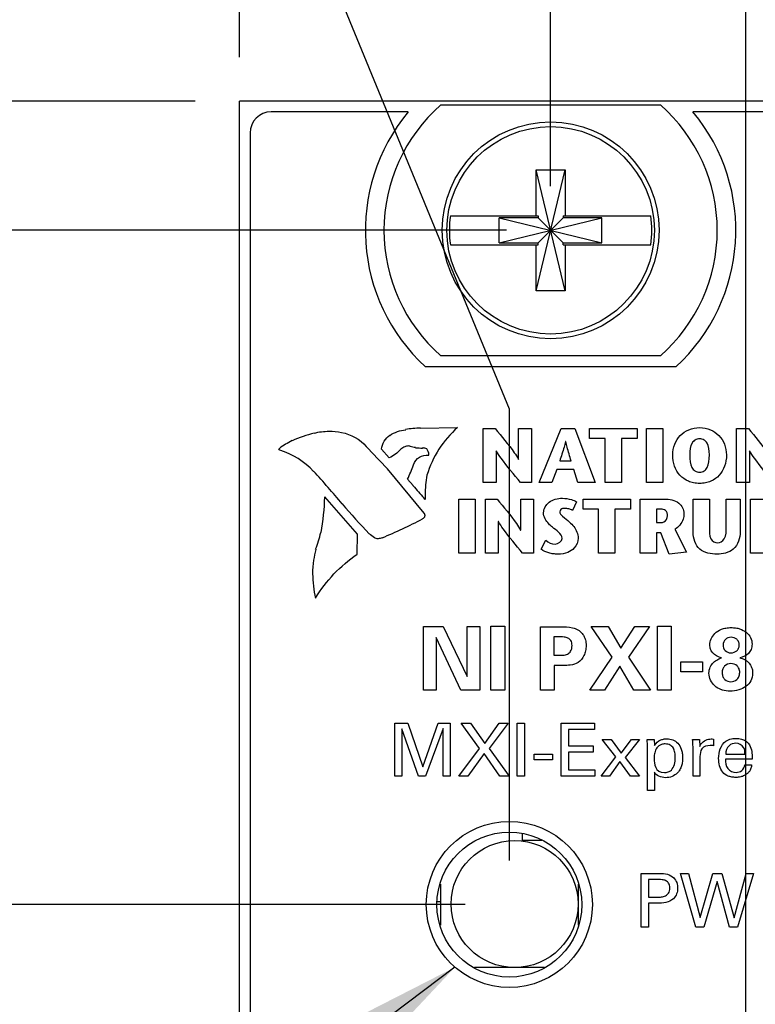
# Model space of a CAD drawing. Header units: inches. Extents: x 0 to 22, y 0 to 17.
# Tile 13 of 26: x 3.3 to 4.4, y 10.2 to 11.6. Entities that reach past the tile are written whole.
import ezdxf

# ---------------------------------------------------------------- set-up
doc = ezdxf.new("R2010")
doc.units = ezdxf.units.IN
doc.header["$LTSCALE"] = 1.21
doc.header["$MEASUREMENT"] = 0
doc.layers.get('0').update_dxf_attribs({"linetype": 'CONTINUOUS'})
for name, color, linetype in [('02___PRT_ALL_AXES', 7, 'CONTINUOUS'), ('03___PRT_ALL_CURVES', 7, 'CONTINUOUS'), ('DATUMCURVES', 7, 'CONTINUOUS'), ('DETAIL', 7, 'CONTINUOUS'), ('DIMENSIONS', 7, 'CONTINUOUS')]:
    doc.layers.add(name, color=color, linetype=linetype)
doc.styles.get("Standard").update_dxf_attribs({"font": 'txt', "width": 0.8})
doc.dimstyles.new('DIMSTYLE_1', dxfattribs={"dimtxt": 0.125, "dimasz": 0.18, "dimexe": 0.18, "dimexo": 0.0625, "dimgap": 0.09, "dimtad": 0, "dimtih": 1, "dimtoh": 1, "dimlfac": 0.666667, "dimzin": 4, "dimdsep": 46, "dimtxsty": 'STANDARD', "dimblk": '_FILLED', "dimblk1": '_FILLED', "dimblk2": '_FILLED', "dimcen": 0.09, "dimadec": 0, "dimazin": 0, "dimtp": 0.01, "dimtm": 0.01, "dimtfac": 1, "dimtofl": 0, "dimtmove": 0, "dimatfit": 3, "dimldrblk": '_FILLED', "dimfxl": 1, "dimtolj": 1, "dimtzin": 4, "dimarcsym": 0})
doc.dimstyles.get("Standard").update_dxf_attribs({"dimtxt": 0.125, "dimasz": 0.18, "dimexe": 0.18, "dimexo": 0.0625, "dimgap": 0.09, "dimtad": 0, "dimtih": 1, "dimtoh": 1, "dimdec": 3, "dimzin": 4, "dimdsep": 46, "dimtxsty": 'STANDARD', "dimblk": '_FILLED', "dimblk1": '_FILLED', "dimblk2": '_FILLED', "dimcen": 0.09, "dimadec": 0, "dimazin": 0, "dimtol": 1, "dimtp": 0.01, "dimtm": 0.01, "dimtfac": 1, "dimtdec": 3, "dimtofl": 0, "dimtmove": 0, "dimatfit": 3, "dimldrblk": '_FILLED', "dimfxl": 1, "dimtolj": 1, "dimtzin": 4, "dimarcsym": 0})

# ---------------------------------------------------------------- blocks, each defined once
blk = doc.blocks.new('*D5')
at = {"layer": 'DIMENSIONS', "color": 2, "linetype": 'CONTINUOUS'}
blk.add_line((4.8294, 11.5145), (4.8294, 12.3992), dxfattribs=at)
at = {"layer": 'DIMENSIONS', "color": 2, "linetype": 'CONTINUOUS', "insert": (4.7669, 12.4617), "char_height": 0.125, "width": 1.025, "attachment_point": 1, "rotation": 90, "line_spacing_factor": 0.9}
blk.add_mtext('.49{\\Ftxt.shx;\\W1.000000;\\H0.125000; }[12.5]', dxfattribs=at)
blk = doc.blocks.new('_FILLED')
at = {"color": 0, "linetype": 'BYBLOCK'}
blk.add_solid([(0, 0), (-1, 0.1736), (-1, -0.1736)], dxfattribs=at)
blk = doc.blocks.new('*D6')
at = {"layer": 'DIMENSIONS', "color": 2, "linetype": 'CONTINUOUS'}
blk.add_line((4.0884, 11.3315), (4.0884, 12.3992), dxfattribs=at)
at = {"layer": 'DIMENSIONS', "color": 2, "linetype": 'CONTINUOUS', "insert": (4.0259, 12.4617), "char_height": 0.125, "width": 0.725, "attachment_point": 1, "rotation": 90, "line_spacing_factor": 0.9}
blk.add_mtext('.00{\\Ftxt.shx;\\W1.000000;\\H0.125000; }[0]', dxfattribs=at)
blk = doc.blocks.new('*D7')
at = {"layer": 'DIMENSIONS', "color": 2, "linetype": 'CONTINUOUS'}
for p, q in [((3.7425, 11.7152), (3.7425, 12.3992)), ((4.0299, 11.0156), (3.7425, 11.7152)), ((4.0299, 10.376), (4.0299, 11.0156))]:
    blk.add_line(p, q, dxfattribs=at)
at = {"layer": 'DIMENSIONS', "color": 2, "linetype": 'CONTINUOUS', "insert": (3.68, 12.4617), "char_height": 0.125, "width": 0.725, "attachment_point": 1, "rotation": 90, "line_spacing_factor": 0.9}
blk.add_mtext('.04{\\Ftxt.shx;\\W1.000000;\\H0.125000; }[1]', dxfattribs=at)
blk = doc.blocks.new('*D8')
at = {"layer": 'DIMENSIONS', "color": 2, "linetype": 'CONTINUOUS'}
for p, q in [((4.3652, 9.0754), (4.3652, 12.3992)), ((4.2286, 8.9109), (4.3652, 9.0754)), ((4.2286, 7.8359), (4.2286, 8.9109))]:
    blk.add_line(p, q, dxfattribs=at)
at = {"layer": 'DIMENSIONS', "color": 2, "linetype": 'CONTINUOUS', "insert": (4.3027, 12.4617), "char_height": 0.125, "width": 0.925, "attachment_point": 1, "rotation": 90, "line_spacing_factor": 0.9}
blk.add_mtext('.09{\\Ftxt.shx;\\W1.000000;\\H0.125000; }[2.4]', dxfattribs=at)
blk = doc.blocks.new('*D9')
at = {"layer": 'DIMENSIONS', "color": 2, "linetype": 'CONTINUOUS'}
for p, q in [((3.4813, 11.914), (3.4813, 12.3992)), ((3.6474, 11.6321), (3.4813, 11.914)), ((3.6474, 11.5145), (3.6474, 11.6321))]:
    blk.add_line(p, q, dxfattribs=at)
at = {"layer": 'DIMENSIONS', "color": 2, "linetype": 'CONTINUOUS', "insert": (3.4188, 12.4617), "char_height": 0.125, "width": 0.925, "attachment_point": 1, "rotation": 90, "line_spacing_factor": 0.9}
blk.add_mtext('.29{\\Ftxt.shx;\\W1.000000;\\H0.125000; }[7.5]', dxfattribs=at)
blk = doc.blocks.new('*D10')
at = {"layer": 'DIMENSIONS', "color": 2, "linetype": 'CONTINUOUS'}
blk.add_line((3.5849, 11.452), (2.5779, 11.452), dxfattribs=at)
at = {"layer": 'DIMENSIONS', "color": 2, "linetype": 'CONTINUOUS', "insert": (2.5154, 11.5145), "char_height": 0.125, "width": 0.925, "attachment_point": 3, "line_spacing_factor": 0.9}
blk.add_mtext('.12{\\Ftxt.shx;\\W1.000000;\\H0.125000; }[3.1]', dxfattribs=at)
blk = doc.blocks.new('*D11')
at = {"layer": 'DIMENSIONS', "color": 2, "linetype": 'CONTINUOUS'}
blk.add_line((4.0259, 11.269), (2.5779, 11.269), dxfattribs=at)
at = {"layer": 'DIMENSIONS', "color": 2, "linetype": 'CONTINUOUS', "insert": (2.5154, 11.3315), "char_height": 0.125, "width": 0.725, "attachment_point": 3, "line_spacing_factor": 0.9}
blk.add_mtext('.00{\\Ftxt.shx;\\W1.000000;\\H0.125000; }[0]', dxfattribs=at)
blk = doc.blocks.new('*D12')
at = {"layer": 'DIMENSIONS', "color": 2, "linetype": 'CONTINUOUS'}
blk.add_line((3.9674, 10.3135), (2.5779, 10.3135), dxfattribs=at)
at = {"layer": 'DIMENSIONS', "color": 2, "linetype": 'CONTINUOUS', "insert": (2.5154, 10.376), "char_height": 0.125, "width": 1.025, "attachment_point": 3, "line_spacing_factor": 0.9}
blk.add_mtext('.64{\\Ftxt.shx;\\W1.000000;\\H0.125000; }[16.2]', dxfattribs=at)
blk = doc.blocks.new('*D13')
at = {"layer": 'DIMENSIONS', "color": 2, "linetype": 'CONTINUOUS'}
blk.add_line((3.8264, 7.5895), (2.5779, 7.5895), dxfattribs=at)
at = {"layer": 'DIMENSIONS', "color": 2, "linetype": 'CONTINUOUS', "insert": (2.5154, 7.652), "char_height": 0.125, "width": 1.125, "attachment_point": 3, "line_spacing_factor": 0.9}
blk.add_mtext('2.45{\\Ftxt.shx;\\W1.000000;\\H0.125000; }[62.3]', dxfattribs=at)
blk = doc.blocks.new('*D14')
at = {"layer": 'DIMENSIONS', "color": 2, "linetype": 'CONTINUOUS'}
blk.add_line((4.0259, 4.0376), (2.5779, 4.0376), dxfattribs=at)
at = {"layer": 'DIMENSIONS', "color": 2, "linetype": 'CONTINUOUS', "insert": (2.5154, 4.1001), "char_height": 0.125, "width": 1.225, "attachment_point": 3, "line_spacing_factor": 0.9}
blk.add_mtext('4.82{\\Ftxt.shx;\\W1.000000;\\H0.125000; }[122.5]', dxfattribs=at)
blk = doc.blocks.new('*D15')
at = {"layer": 'DIMENSIONS', "color": 2, "linetype": 'CONTINUOUS'}
blk.add_line((3.5849, 3.7451), (2.5779, 3.7451), dxfattribs=at)
at = {"layer": 'DIMENSIONS', "color": 2, "linetype": 'CONTINUOUS', "insert": (2.5154, 3.8076), "char_height": 0.125, "width": 1.225, "attachment_point": 3, "line_spacing_factor": 0.9}
blk.add_mtext('5.02{\\Ftxt.shx;\\W1.000000;\\H0.125000; }[127.4]', dxfattribs=at)

msp = doc.modelspace()

# ---------------------------------------------------------------- linework, layer by layer
at = {"color": 7, "linetype": 'CONTINUOUS'}
for p, q in [((3.6474, 3.7451), (3.6474, 11.452)), ((4.8294, 11.452), (3.6474, 11.452)), ((3.9328, 11.4468), (4.2441, 11.4468)), ((3.8867, 11.437), (3.6924, 11.437)), ((4.7844, 11.437), (4.2901, 11.437)), ((3.6624, 11.407), (3.6624, 5.302)), ((4.0678, 11.1834), (4.1091, 11.3546)), ((4.0678, 11.2897), (4.0678, 11.3546)), ((4.1091, 11.1834), (4.0678, 11.3546)), ((4.0678, 11.3546), (4.1091, 11.3546)), ((4.1091, 11.3546), (4.1091, 11.2897)), ((3.9465, 11.2897), (4.0709, 11.2897)), ((4.0156, 11.2514), (4.0156, 11.2866)), ((4.0156, 11.2514), (4.1612, 11.2866)), ((4.0709, 11.2866), (4.0156, 11.2866)), ((4.0156, 11.2866), (4.1612, 11.2514)), ((4.0709, 11.2897), (4.0709, 11.2866)), ((4.0709, 11.2514), (4.106, 11.2866)), ((4.106, 11.2514), (4.0709, 11.2866)), ((4.106, 11.2897), (4.106, 11.2866)), ((4.106, 11.2897), (4.2304, 11.2897)), ((4.1612, 11.2866), (4.106, 11.2866)), ((4.1612, 11.2514), (4.1612, 11.2866)), ((4.0156, 11.2514), (4.0709, 11.2514)), ((4.0709, 11.2483), (4.0709, 11.2514)), ((4.106, 11.2483), (4.106, 11.2514)), ((4.106, 11.2514), (4.1612, 11.2514)), ((3.9465, 11.2483), (4.0709, 11.2483)), ((4.0678, 11.1834), (4.0678, 11.2483)), ((4.106, 11.2483), (4.2304, 11.2483)), ((4.1091, 11.2483), (4.1091, 11.1834)), ((4.1091, 11.1834), (4.0678, 11.1834)), ((4.2441, 11.0913), (3.9328, 11.0913)), ((4.2658, 11.0755), (3.911, 11.0755)), ((4.0479, 10.4134), (4.0479, 10.404)), ((4.0759, 10.404), (4.0479, 10.404)), ((3.9324, 10.3421), (3.9324, 10.2843)), ((4.1274, 10.3421), (4.1274, 10.314))]:
    msp.add_line(p, q, dxfattribs=at)
for centre, radius in [((4.0884, 11.269), 0.1537), ((4.0884, 11.269), 0.147), ((4.0299, 10.3135), 0.1177), ((4.0299, 10.3132), 0.1027)]:
    msp.add_circle(centre, radius, dxfattribs=at)
for centre, radius, start, end in [((4.0884, 11.269), 0.2362, 131.203, 228.797), ((4.0884, 11.269), 0.2362, 311.203, 48.797), ((3.6924, 11.407), 0.03, 90, 180), ((4.0884, 11.269), 0.2625, 140.2082, 227.4886), ((4.0884, 11.269), 0.2625, 312.5114, 39.7918), ((4.0884, 11.269), 0.1435, 171.7166, 188.2834), ((4.0884, 11.269), 0.1435, 351.7166, 8.2834)]:
    msp.add_arc(centre, radius, start, end, dxfattribs=at)
at = {"layer": '02___PRT_ALL_AXES', "color": 7, "linetype": 'CONTINUOUS'}
for p, q in [((4.1274, 10.314), (4.1274, 10.2843)), ((4.0795, 10.224), (3.9804, 10.224))]:
    msp.add_line(p, q, dxfattribs=at)
msp.add_circle((4.0374, 10.314), 0.09, dxfattribs=at)
at = {"layer": '03___PRT_ALL_CURVES', "color": 40, "linetype": 'CONTINUOUS'}
msp.add_line((3.9324, 10.317), (3.9282, 10.317), dxfattribs=at)
at = {"layer": 'DATUMCURVES', "color": 40, "linetype": 'CONTINUOUS'}
for p, q in [((3.883, 10.9864), (3.8829, 10.9866)), ((3.9038, 10.9887), (3.9039, 10.9885)), ((3.9039, 10.9885), (3.9566, 10.9894)), ((3.993, 10.9117), (3.993, 10.9883)), ((3.993, 10.9883), (4.0098, 10.9883)), ((4.043, 10.9444), (4.043, 10.9883)), ((4.043, 10.9883), (4.0612, 10.9883)), ((4.0612, 10.9883), (4.0612, 10.9117)), ((4.072, 10.9117), (4.1032, 10.9883)), ((4.1032, 10.9883), (4.1225, 10.9883)), ((4.1225, 10.9883), (4.1516, 10.9117)), ((4.1436, 10.9739), (4.1436, 10.9883)), ((4.1436, 10.9883), (4.2109, 10.9883)), ((4.2109, 10.9883), (4.2109, 10.9739)), ((4.2241, 10.9117), (4.2241, 10.9883)), ((4.2241, 10.9883), (4.2472, 10.9883)), ((4.2472, 10.9883), (4.2472, 10.9117)), ((4.352, 10.9117), (4.352, 10.9883)), ((4.352, 10.9883), (4.3688, 10.9883)), ((3.7221, 10.9708), (3.7222, 10.9708)), ((3.7534, 10.9814), (3.7533, 10.9815)), ((3.7921, 10.9823), (3.7921, 10.9823)), ((3.8604, 10.9786), (3.8606, 10.9784)), ((4.1657, 10.9739), (4.1436, 10.9739)), ((4.1657, 10.9117), (4.1657, 10.9739)), ((4.1888, 10.9739), (4.1888, 10.9117)), ((4.2109, 10.9739), (4.1888, 10.9739)), ((3.7041, 10.9599), (3.704, 10.9599)), ((3.7047, 10.9574), (3.7047, 10.9574)), ((3.8269, 10.9626), (3.8269, 10.9626)), ((3.8595, 10.9465), (3.8489, 10.959)), ((3.8762, 10.9586), (3.8762, 10.9586)), ((3.8817, 10.9621), (3.8817, 10.9621)), ((3.8893, 10.9628), (3.8893, 10.9629)), ((3.8969, 10.9609), (3.8969, 10.961)), ((3.907, 10.9604), (3.9069, 10.9603)), ((3.9128, 10.9592), (3.9128, 10.9594)), ((4.0112, 10.9565), (4.0112, 10.9117)), ((4.0114, 10.9565), (4.0112, 10.9565)), ((4.1099, 10.9695), (4.1097, 10.9695)), ((4.3701, 10.9565), (4.3701, 10.9117)), ((4.3704, 10.9565), (4.3701, 10.9565)), ((3.8596, 10.9464), (3.8595, 10.9465)), ((3.9025, 10.9477), (3.9025, 10.9477)), ((3.9157, 10.9503), (3.9158, 10.9501)), ((4.0428, 10.9444), (4.043, 10.9444)), ((4.1013, 10.9421), (4.1174, 10.9421)), ((3.857, 10.9309), (3.8569, 10.9309)), ((3.8569, 10.9309), (3.9087, 10.8682)), ((3.8942, 10.9365), (3.8941, 10.9365)), ((4.0974, 10.93), (4.09, 10.9117)), ((4.1211, 10.93), (4.0974, 10.93)), ((4.1271, 10.9117), (4.1211, 10.93)), ((3.7525, 10.9274), (3.7526, 10.9273)), ((3.8937, 10.9071), (3.8856, 10.9165)), ((3.9132, 10.922), (3.9131, 10.9219)), ((3.8938, 10.9069), (3.8937, 10.9071)), ((4.0112, 10.9117), (3.993, 10.9117)), ((4.0612, 10.9117), (4.0458, 10.9117)), ((4.09, 10.9117), (4.072, 10.9117)), ((4.1516, 10.9117), (4.1271, 10.9117)), ((4.1888, 10.9117), (4.1657, 10.9117)), ((4.2472, 10.9117), (4.2241, 10.9117)), ((4.3701, 10.9117), (4.352, 10.9117)), ((3.8147, 10.8385), (3.7683, 10.8912)), ((3.9108, 10.8876), (3.9088, 10.8897)), ((3.9107, 10.8876), (3.9108, 10.8876)), ((3.9585, 10.8114), (3.9585, 10.888)), ((3.9585, 10.888), (3.9816, 10.888)), ((3.9816, 10.888), (3.9816, 10.8114)), ((3.996, 10.8114), (3.996, 10.888)), ((3.996, 10.888), (4.0127, 10.888)), ((4.046, 10.8441), (4.046, 10.888)), ((4.046, 10.888), (4.0642, 10.888)), ((4.0642, 10.888), (4.0642, 10.8114)), ((4.1343, 10.8737), (4.1343, 10.888)), ((4.1343, 10.888), (4.2016, 10.888)), ((4.2016, 10.888), (4.2016, 10.8737)), ((4.2153, 10.8114), (4.2153, 10.888)), ((4.2153, 10.888), (4.2494, 10.888)), ((4.2904, 10.8411), (4.2904, 10.8879)), ((4.2904, 10.8879), (4.3134, 10.8879)), ((4.3134, 10.8879), (4.3134, 10.8478)), ((4.3373, 10.8482), (4.3373, 10.8879)), ((4.3373, 10.8879), (4.3572, 10.8879)), ((4.3572, 10.8879), (4.3572, 10.8416)), ((4.3718, 10.8114), (4.3718, 10.888)), ((4.3718, 10.888), (4.4031, 10.888)), ((3.7932, 10.8813), (3.7931, 10.8813)), ((4.1252, 10.8841), (4.1193, 10.872)), ((4.1564, 10.8737), (4.1343, 10.8737)), ((4.1564, 10.8114), (4.1564, 10.8737)), ((4.1795, 10.8737), (4.1795, 10.8114)), ((4.2016, 10.8737), (4.1795, 10.8737)), ((4.2383, 10.8737), (4.2383, 10.8549)), ((4.2445, 10.8737), (4.2383, 10.8737)), ((3.9068, 10.8601), (3.9068, 10.8601)), ((3.9087, 10.8682), (3.9087, 10.8682)), ((3.9087, 10.8682), (3.91, 10.866)), ((3.9097, 10.8624), (3.9098, 10.8624)), ((3.91, 10.866), (3.9099, 10.8661)), ((4.0141, 10.8563), (4.0141, 10.8114)), ((4.0144, 10.8563), (4.0141, 10.8563)), ((4.0458, 10.8441), (4.046, 10.8441)), ((4.2383, 10.8549), (4.2449, 10.8549)), ((4.2643, 10.8454), (4.2812, 10.8126)), ((3.763, 10.8406), (3.7628, 10.8406)), ((3.8141, 10.81), (3.8147, 10.8385)), ((3.8315, 10.8388), (3.8315, 10.8388)), ((3.8386, 10.8332), (3.8386, 10.8332)), ((3.8496, 10.8333), (3.8496, 10.8332)), ((3.8496, 10.8332), (3.8496, 10.8332)), ((4.2383, 10.8404), (4.2383, 10.8114)), ((4.2444, 10.8404), (4.2383, 10.8404)), ((4.2565, 10.8101), (4.2444, 10.8404)), ((3.7555, 10.8169), (3.7556, 10.8168)), ((4.0748, 10.817), (4.0818, 10.8297)), ((3.8141, 10.8099), (3.8141, 10.81)), ((3.9816, 10.8114), (3.9585, 10.8114)), ((4.0141, 10.8114), (3.996, 10.8114)), ((4.0642, 10.8114), (4.0487, 10.8114)), ((4.1795, 10.8114), (4.1564, 10.8114)), ((4.2383, 10.8114), (4.2153, 10.8114)), ((4.2812, 10.8126), (4.2565, 10.8101)), ((4.39, 10.8114), (4.3718, 10.8114)), ((3.7524, 10.8015), (3.7524, 10.8015)), ((3.7553, 10.7477), (3.7552, 10.7477)), ((3.9081, 10.6172), (3.9081, 10.7075)), ((3.9081, 10.7075), (3.9361, 10.7075)), ((3.9361, 10.7075), (3.97, 10.6364)), ((3.97, 10.6364), (3.97, 10.7075)), ((3.97, 10.7075), (3.988, 10.7075)), ((3.988, 10.7075), (3.988, 10.6172)), ((4.0039, 10.6172), (4.0039, 10.7077)), ((4.0039, 10.7077), (4.0233, 10.7077)), ((4.0233, 10.7077), (4.0233, 10.6172)), ((4.074, 10.6172), (4.074, 10.7072)), ((4.074, 10.7072), (4.1019, 10.7072)), ((4.1756, 10.6639), (4.146, 10.7075)), ((4.146, 10.7075), (4.1699, 10.7075)), ((4.1699, 10.7075), (4.1881, 10.6768)), ((4.1881, 10.6768), (4.2076, 10.7075)), ((4.2284, 10.7075), (4.1986, 10.664)), ((4.2076, 10.7075), (4.2284, 10.7075)), ((4.24, 10.6172), (4.24, 10.7077)), ((4.24, 10.7077), (4.2594, 10.7077)), ((4.2594, 10.7077), (4.2594, 10.6172)), ((3.9264, 10.6921), (3.9264, 10.6172)), ((3.9614, 10.6172), (3.9264, 10.6921)), ((4.0931, 10.6926), (4.0931, 10.6666)), ((4.1029, 10.6926), (4.0931, 10.6926)), ((4.0931, 10.6666), (4.1009, 10.6666)), ((4.1439, 10.6172), (4.1756, 10.6639)), ((4.1986, 10.664), (4.2301, 10.6172)), ((4.0936, 10.6523), (4.0936, 10.6172)), ((4.1068, 10.6523), (4.0936, 10.6523)), ((4.1863, 10.6512), (4.1646, 10.6172)), ((4.2064, 10.6172), (4.1863, 10.6512)), ((4.2728, 10.6432), (4.2728, 10.6573)), ((4.2728, 10.6573), (4.3037, 10.6573)), ((4.3037, 10.6573), (4.3037, 10.6432)), ((4.3037, 10.6432), (4.2728, 10.6432)), ((3.9264, 10.6172), (3.9081, 10.6172)), ((3.988, 10.6172), (3.9614, 10.6172)), ((4.0233, 10.6172), (4.0039, 10.6172)), ((4.0936, 10.6172), (4.074, 10.6172)), ((4.1646, 10.6172), (4.1439, 10.6172)), ((4.2301, 10.6172), (4.2064, 10.6172)), ((4.2594, 10.6172), (4.24, 10.6172)), ((3.8675, 10.4952), (3.8675, 10.5704)), ((3.8675, 10.5704), (3.886, 10.5704)), ((3.886, 10.5704), (3.9072, 10.5084)), ((3.9072, 10.5084), (3.929, 10.5704)), ((3.929, 10.5704), (3.9462, 10.5704)), ((3.9462, 10.5704), (3.9462, 10.4952)), ((3.9876, 10.5346), (3.9616, 10.5704)), ((3.9616, 10.5704), (3.9749, 10.5704)), ((3.9749, 10.5704), (3.9953, 10.5415)), ((3.9953, 10.5415), (4.0156, 10.5704)), ((4.0282, 10.5704), (4.0014, 10.5344)), ((4.0156, 10.5704), (4.0282, 10.5704)), ((4.0408, 10.4952), (4.0408, 10.5704)), ((4.0408, 10.5704), (4.0513, 10.5704)), ((4.0513, 10.5704), (4.0513, 10.4952)), ((4.1032, 10.4952), (4.1032, 10.5704)), ((4.1032, 10.5704), (4.1505, 10.5704)), ((4.1505, 10.5704), (4.1505, 10.5616)), ((3.8776, 10.5625), (3.8776, 10.4952)), ((3.9014, 10.4952), (3.8776, 10.5625)), ((3.936, 10.5629), (3.9113, 10.4952)), ((3.936, 10.4952), (3.936, 10.5629)), ((4.1137, 10.5616), (4.1137, 10.5381)), ((4.1505, 10.5616), (4.1137, 10.5616)), ((4.1137, 10.5381), (4.1487, 10.5381)), ((4.1487, 10.5381), (4.1487, 10.5294)), ((4.181, 10.5226), (4.1614, 10.5475)), ((4.1614, 10.5475), (4.1742, 10.5475)), ((4.1742, 10.5475), (4.1882, 10.5278)), ((4.1882, 10.5278), (4.2028, 10.5475)), ((4.2143, 10.5475), (4.1939, 10.522)), ((4.2028, 10.5475), (4.2143, 10.5475)), ((4.2254, 10.5475), (4.2353, 10.5475)), ((4.2257, 10.539), (4.2254, 10.5475)), ((4.2257, 10.475), (4.2257, 10.539)), ((4.2353, 10.5475), (4.2355, 10.5388)), ((4.2897, 10.5475), (4.2996, 10.5475)), ((4.2996, 10.5475), (4.2998, 10.5374)), ((4.3191, 10.5479), (4.3191, 10.5383)), ((3.9584, 10.4952), (3.9876, 10.5346)), ((3.994, 10.5275), (3.9711, 10.4952)), ((4.0164, 10.4952), (3.994, 10.5275)), ((4.0014, 10.5344), (4.0296, 10.4952)), ((4.065, 10.5186), (4.065, 10.5265)), ((4.065, 10.5265), (4.0912, 10.5265)), ((4.0912, 10.5265), (4.0912, 10.5186)), ((4.1137, 10.5294), (4.1137, 10.5043)), ((4.1487, 10.5294), (4.1137, 10.5294)), ((4.2902, 10.4952), (4.2902, 10.5369)), ((4.3366, 10.5264), (4.3638, 10.5264)), ((4.0912, 10.5186), (4.065, 10.5186)), ((4.1602, 10.4952), (4.181, 10.5226)), ((4.1865, 10.5161), (4.1717, 10.4952)), ((4.2014, 10.4952), (4.1865, 10.5161)), ((4.1939, 10.522), (4.2143, 10.4952)), ((4.3001, 10.523), (4.3001, 10.4952)), ((4.3738, 10.5196), (4.3362, 10.5196)), ((4.3635, 10.5115), (4.3733, 10.5115)), ((3.8776, 10.4952), (3.8675, 10.4952)), ((3.9113, 10.4952), (3.9014, 10.4952)), ((3.9462, 10.4952), (3.936, 10.4952)), ((3.9711, 10.4952), (3.9584, 10.4952)), ((4.0296, 10.4952), (4.0164, 10.4952)), ((4.0513, 10.4952), (4.0408, 10.4952)), ((4.1513, 10.4952), (4.1032, 10.4952)), ((4.1137, 10.5043), (4.1513, 10.5043)), ((4.1513, 10.5043), (4.1513, 10.4952)), ((4.1717, 10.4952), (4.1602, 10.4952)), ((4.2143, 10.4952), (4.2014, 10.4952)), ((4.2354, 10.501), (4.2354, 10.475)), ((4.3001, 10.4952), (4.2902, 10.4952)), ((4.2354, 10.475), (4.2257, 10.475)), ((4.2168, 10.2814), (4.2168, 10.3572)), ((4.2168, 10.3572), (4.2422, 10.3572)), ((4.2941, 10.2814), (4.2726, 10.3572)), ((4.2726, 10.3572), (4.2838, 10.3572)), ((4.2838, 10.3572), (4.3002, 10.2949)), ((4.3002, 10.2949), (4.3182, 10.3572)), ((4.3182, 10.3572), (4.3312, 10.3572)), ((4.3312, 10.3572), (4.3483, 10.2943)), ((4.3483, 10.2943), (4.3655, 10.3572)), ((4.3758, 10.3572), (4.3533, 10.2814)), ((4.3655, 10.3572), (4.3758, 10.3572)), ((4.2273, 10.3487), (4.2273, 10.3239)), ((4.242, 10.3487), (4.2273, 10.3487)), ((4.3242, 10.3462), (4.3054, 10.2814)), ((4.3417, 10.2814), (4.3242, 10.3462)), ((4.2273, 10.3239), (4.2398, 10.3239)), ((4.2273, 10.3151), (4.2273, 10.2814)), ((4.2396, 10.3151), (4.2273, 10.3151)), ((4.2273, 10.2814), (4.2168, 10.2814)), ((4.3054, 10.2814), (4.2941, 10.2814)), ((4.3533, 10.2814), (4.3417, 10.2814))]:
    msp.add_line(p, q, dxfattribs=at)
for centre, radius, start, end in [((3.9116, 10.8019), 0.187, 92.3701, 98.8266), ((3.8052, 10.8133), 0.1782, 117.8259, 124.6086), ((3.7877, 10.8291), 0.1561, 102.683, 114.8008), ((0.894, 8.1484), 4.0647, 43.2001, 43.8157), ((3.9086, 11.074), 0.1137, 264.1018, 269.1569), ((3.7144, 11.002), 0.1914, 333.44, 339.9761), ((2.8514, 10.093), 1.2281, 39.9349, 42.8018), ((4.1479, 11.1129), 0.3271, 219.026, 223.0336), ((3.4734, 10.8962), 0.2949, 349.1319, 359.0374), ((4.4457, 11.4307), 0.853, 220.0951, 223.9383), ((3.6325, 11.3709), 0.5798, 291.9888, 298.24), ((3.5741, 10.8862), 0.1941, 339.0914, 346.4298), ((3.9446, 10.7696), 0.1948, 165.9782, 170.575)]:
    msp.add_arc(centre, radius, start, end, dxfattribs=at)
for points, knots in [([(3.7533, 10.9815), (3.7601, 10.9833), (3.7732, 10.985), (3.7863, 10.9836), (3.7921, 10.9823)], [0, 0, 0, 0, 0.541494, 1, 1, 1, 1]), ([(4.0098, 10.9883), (4.019, 10.9769), (4.0308, 10.9629), (4.0411, 10.9477), (4.0428, 10.9444)], [0, 0, 0, 0, 0.799026, 1, 1, 1, 1]), ([(4.2614, 10.9507), (4.2614, 10.9614), (4.2675, 10.9759), (4.2836, 10.9873), (4.2995, 10.9905), (4.3154, 10.9873), (4.3315, 10.9759), (4.3376, 10.9614), (4.3376, 10.9507)], [0, 0, 0, 0, 0.250225, 0.375337, 0.50045, 0.625337, 0.750225, 1, 1, 1, 1]), ([(4.3688, 10.9883), (4.378, 10.9769), (4.3897, 10.9629), (4.4, 10.9477), (4.4017, 10.9444)], [0, 0, 0, 0, 0.798938, 1, 1, 1, 1]), ([(4.3135, 10.9507), (4.3135, 10.9575), (4.3119, 10.966), (4.3063, 10.9723), (4.2995, 10.974), (4.2927, 10.9723), (4.2871, 10.966), (4.2855, 10.9575), (4.2855, 10.9507)], [0, 0, 0, 0, 0.250026, 0.37504, 0.500053, 0.62504, 0.750026, 1, 1, 1, 1]), ([(3.7047, 10.9574), (3.7041, 10.9574), (3.7031, 10.9586), (3.7037, 10.9597), (3.7041, 10.9599)], [0, 0, 0, 0, 0.583746, 1, 1, 1, 1]), ([(3.8893, 10.9629), (3.8884, 10.9632), (3.8858, 10.9636), (3.8831, 10.9629), (3.8817, 10.9621)], [0, 0, 0, 0, 0.383838, 1, 1, 1, 1]), ([(3.9128, 10.9594), (3.9112, 10.9601), (3.9091, 10.9605), (3.9072, 10.9605), (3.907, 10.9604)], [0, 0, 0, 0, 0.904769, 1, 1, 1, 1]), ([(3.9158, 10.9501), (3.9158, 10.9505), (3.916, 10.9537), (3.9147, 10.957), (3.9128, 10.9592)], [0, 0, 0, 0, 0.105731, 1, 1, 1, 1]), ([(4.0458, 10.9117), (4.0364, 10.923), (4.0241, 10.9373), (4.0135, 10.9529), (4.0114, 10.9565)], [0, 0, 0, 0, 0.77969, 1, 1, 1, 1]), ([(4.1097, 10.9695), (4.109, 10.9669), (4.1064, 10.9577), (4.1034, 10.9487), (4.1013, 10.9421)], [0, 0, 0, 0, 0.276532, 1, 1, 1, 1]), ([(4.1174, 10.9421), (4.1155, 10.9487), (4.1129, 10.9578), (4.1106, 10.9669), (4.1099, 10.9695)], [0, 0, 0, 0, 0.722738, 1, 1, 1, 1]), ([(4.4047, 10.9117), (4.3953, 10.923), (4.3831, 10.9373), (4.3724, 10.9529), (4.3704, 10.9565)], [0, 0, 0, 0, 0.77969, 1, 1, 1, 1]), ([(3.9025, 10.9477), (3.9066, 10.9494), (3.9111, 10.9503), (3.9156, 10.9503), (3.9157, 10.9503)], [0, 0, 0, 0, 0.98499, 1, 1, 1, 1]), ([(4.3376, 10.9507), (4.3376, 10.9393), (4.3321, 10.9241), (4.318, 10.9139), (4.3081, 10.9108), (4.2995, 10.91), (4.2909, 10.9108), (4.281, 10.9139), (4.2669, 10.9241), (4.2614, 10.9393), (4.2614, 10.9507)], [0, 0, 0, 0, 0.25, 0.375, 0.4375, 0.5, 0.5625, 0.625, 0.75, 1, 1, 1, 1]), ([(4.2855, 10.9507), (4.2855, 10.9435), (4.287, 10.9343), (4.2925, 10.9275), (4.2995, 10.9256), (4.3065, 10.9275), (4.312, 10.9343), (4.3135, 10.9435), (4.3135, 10.9507)], [0, 0, 0, 0, 0.250482, 0.375722, 0.500963, 0.625722, 0.750482, 1, 1, 1, 1]), ([(3.9131, 10.9219), (3.9114, 10.9128), (3.9104, 10.9013), (3.9106, 10.8898), (3.9107, 10.8876)], [0, 0, 0, 0, 0.804154, 1, 1, 1, 1]), ([(4.0127, 10.888), (4.022, 10.8767), (4.0338, 10.8626), (4.044, 10.8474), (4.0458, 10.8441)], [0, 0, 0, 0, 0.799105, 1, 1, 1, 1]), ([(4.0784, 10.8687), (4.0784, 10.8743), (4.0838, 10.8832), (4.0951, 10.8883), (4.106, 10.8898), (4.1164, 10.8881), (4.123, 10.8855), (4.1252, 10.8841)], [0, 0, 0, 0, 0.292989, 0.458008, 0.638341, 0.860859, 1, 1, 1, 1]), ([(4.2494, 10.888), (4.2565, 10.888), (4.2707, 10.8864), (4.2772, 10.8731), (4.2772, 10.8675)], [0, 0, 0, 0, 0.563533, 1, 1, 1, 1]), ([(4.1193, 10.872), (4.1177, 10.873), (4.114, 10.8744), (4.1085, 10.8751), (4.103, 10.8745), (4.1, 10.8688), (4.1071, 10.8621), (4.112, 10.8584), (4.1152, 10.8555)], [0, 0, 0, 0, 0.13608, 0.285316, 0.413425, 0.503757, 0.688449, 1, 1, 1, 1]), ([(4.2541, 10.8643), (4.2541, 10.867), (4.2524, 10.8728), (4.2468, 10.8737), (4.2445, 10.8737)], [0, 0, 0, 0, 0.539534, 1, 1, 1, 1]), ([(3.9099, 10.8661), (3.9099, 10.8657), (3.91, 10.8644), (3.9098, 10.8632), (3.9097, 10.8624)], [0, 0, 0, 0, 0.332886, 1, 1, 1, 1]), ([(4.0911, 10.8482), (4.0893, 10.8498), (4.083, 10.8549), (4.0784, 10.8629), (4.0784, 10.8687)], [0, 0, 0, 0, 0.294493, 1, 1, 1, 1]), ([(4.2449, 10.8549), (4.2463, 10.8549), (4.2511, 10.8557), (4.2541, 10.8609), (4.2541, 10.8643)], [0, 0, 0, 0, 0.29194, 1, 1, 1, 1]), ([(4.2772, 10.8675), (4.2772, 10.8649), (4.2763, 10.856), (4.2698, 10.8482), (4.2643, 10.8454)], [0, 0, 0, 0, 0.30079, 1, 1, 1, 1]), ([(4.0487, 10.8114), (4.0394, 10.8228), (4.0271, 10.8371), (4.0165, 10.8527), (4.0144, 10.8563)], [0, 0, 0, 0, 0.779685, 1, 1, 1, 1]), ([(4.1152, 10.8555), (4.1173, 10.8535), (4.1237, 10.8474), (4.1274, 10.8385), (4.1274, 10.8326)], [0, 0, 0, 0, 0.33099, 1, 1, 1, 1]), ([(4.3134, 10.8478), (4.3134, 10.8424), (4.3122, 10.8323), (4.3215, 10.826), (4.3253, 10.826)], [0, 0, 0, 0, 0.592493, 1, 1, 1, 1]), ([(4.3253, 10.826), (4.3288, 10.826), (4.3375, 10.8327), (4.3373, 10.8426), (4.3373, 10.8482)], [0, 0, 0, 0, 0.38423, 1, 1, 1, 1]), ([(3.8496, 10.8332), (3.8479, 10.8324), (3.8441, 10.8314), (3.8403, 10.8323), (3.8386, 10.8332)], [0, 0, 0, 0, 0.508031, 1, 1, 1, 1]), ([(4.1274, 10.8326), (4.1274, 10.8276), (4.1235, 10.8189), (4.1122, 10.8112), (4.1014, 10.8097), (4.0922, 10.8103), (4.0839, 10.8118), (4.078, 10.8145), (4.0748, 10.817)], [0, 0, 0, 0, 0.228124, 0.391538, 0.611529, 0.713752, 0.813672, 1, 1, 1, 1]), ([(4.0818, 10.8297), (4.0855, 10.8268), (4.0936, 10.8211), (4.1046, 10.8282), (4.1046, 10.8323)], [0, 0, 0, 0, 0.530654, 1, 1, 1, 1]), ([(4.3242, 10.81), (4.3158, 10.81), (4.2964, 10.813), (4.2904, 10.8324), (4.2904, 10.8411)], [0, 0, 0, 0, 0.49303, 1, 1, 1, 1]), ([(4.3572, 10.8416), (4.3572, 10.8328), (4.3509, 10.814), (4.3322, 10.81), (4.3242, 10.81)], [0, 0, 0, 0, 0.521203, 1, 1, 1, 1]), ([(3.7524, 10.8015), (3.7515, 10.7951), (3.7504, 10.7771), (3.7525, 10.759), (3.7553, 10.7477)], [0, 0, 0, 0, 0.356959, 1, 1, 1, 1]), ([(4.1019, 10.7072), (4.1078, 10.7072), (4.1166, 10.7071), (4.1273, 10.7031), (4.1329, 10.6983), (4.1362, 10.6932), (4.1383, 10.6875), (4.139, 10.6807), (4.1382, 10.6731), (4.1353, 10.6643), (4.1283, 10.6557), (4.117, 10.6524), (4.1099, 10.6523), (4.1068, 10.6523)], [0, 0, 0, 0, 0.17686, 0.255908, 0.337414, 0.389607, 0.436758, 0.516884, 0.592052, 0.662072, 0.790288, 0.905099, 1, 1, 1, 1]), ([(4.3141, 10.6815), (4.3141, 10.6868), (4.3175, 10.696), (4.3283, 10.7031), (4.3366, 10.7054), (4.3438, 10.7061), (4.3507, 10.7056), (4.3583, 10.7038), (4.3662, 10.6996), (4.3723, 10.6921), (4.3739, 10.6855), (4.3739, 10.6823)], [0, 0, 0, 0, 0.274162, 0.411243, 0.479784, 0.548325, 0.604784, 0.661243, 0.774162, 0.887081, 1, 1, 1, 1]), ([(4.1009, 10.6666), (4.1027, 10.6666), (4.1065, 10.6667), (4.1124, 10.6679), (4.1167, 10.6715), (4.1185, 10.6761), (4.1189, 10.6802), (4.1185, 10.6842), (4.117, 10.6883), (4.1131, 10.6915), (4.1079, 10.6926), (4.1045, 10.6926), (4.1029, 10.6926)], [0, 0, 0, 0, 0.110872, 0.234145, 0.36086, 0.436117, 0.529328, 0.612381, 0.679443, 0.792327, 0.901904, 1, 1, 1, 1]), ([(4.3557, 10.6813), (4.3558, 10.683), (4.355, 10.6862), (4.3514, 10.6907), (4.3438, 10.6931), (4.3353, 10.6901), (4.3328, 10.6843), (4.3328, 10.6813)], [0, 0, 0, 0, 0.121242, 0.242484, 0.484968, 0.742484, 1, 1, 1, 1]), ([(4.3328, 10.6813), (4.3327, 10.6784), (4.3348, 10.6725), (4.3436, 10.6689), (4.3516, 10.6717), (4.3551, 10.6763), (4.3557, 10.6797), (4.3557, 10.6813)], [0, 0, 0, 0, 0.259635, 0.51927, 0.759635, 0.879818, 1, 1, 1, 1]), ([(4.3739, 10.6823), (4.3738, 10.6797), (4.3728, 10.6747), (4.3676, 10.6671), (4.3612, 10.6638), (4.3567, 10.6631)], [0, 0, 0, 0, 0.25, 0.5, 1, 1, 1, 1]), ([(4.3318, 10.6174), (4.3314, 10.6175), (4.3273, 10.6189), (4.3206, 10.6228), (4.3143, 10.6309), (4.3121, 10.6412), (4.3141, 10.6504), (4.3193, 10.6571), (4.3254, 10.6612), (4.329, 10.6623), (4.3306, 10.6629)], [0, 0, 0, 0, 0.015355, 0.15355, 0.291744, 0.429939, 0.563255, 0.69657, 0.848285, 1, 1, 1, 1]), ([(4.3567, 10.6631), (4.3585, 10.6626), (4.362, 10.6617), (4.3671, 10.6584), (4.3713, 10.6539), (4.3743, 10.6476), (4.3756, 10.635), (4.3691, 10.6236), (4.3554, 10.617), (4.343, 10.6152), (4.3352, 10.6164), (4.3318, 10.6174)], [0, 0, 0, 0, 0.107269, 0.160903, 0.214538, 0.284347, 0.354157, 0.616671, 0.747927, 0.879184, 1, 1, 1, 1]), ([(4.3564, 10.6424), (4.3564, 10.6444), (4.3557, 10.6479), (4.3519, 10.6532), (4.3435, 10.6563), (4.3355, 10.6529), (4.3321, 10.6475), (4.3314, 10.6437), (4.3314, 10.6417), (4.3314, 10.6415)], [0, 0, 0, 0, 0.117477, 0.234954, 0.469907, 0.727216, 0.855871, 0.984525, 1, 1, 1, 1]), ([(4.3314, 10.6415), (4.3315, 10.6397), (4.3323, 10.6359), (4.3363, 10.6307), (4.3434, 10.6282), (4.3512, 10.6305), (4.3549, 10.6352), (4.3561, 10.6389), (4.3564, 10.6413), (4.3564, 10.6424)], [0, 0, 0, 0, 0.121664, 0.256847, 0.527212, 0.763606, 0.881803, 0.940902, 1, 1, 1, 1]), ([(4.2508, 10.541), (4.2489, 10.541), (4.2453, 10.5405), (4.2403, 10.5379), (4.2366, 10.5323), (4.2351, 10.5248), (4.2351, 10.5209), (4.2351, 10.5198)], [0, 0, 0, 0, 0.125, 0.25, 0.5, 0.75, 1, 1, 1, 1]), ([(4.2355, 10.5388), (4.2376, 10.5423), (4.2423, 10.5463), (4.2491, 10.5481), (4.2535, 10.5484), (4.2576, 10.5481), (4.263, 10.5466), (4.2694, 10.5422), (4.2734, 10.535), (4.2751, 10.5277), (4.2755, 10.5212), (4.2751, 10.5147), (4.2736, 10.5085), (4.2718, 10.5048), (4.2707, 10.5031)], [0, 0, 0, 0, 0.152388, 0.215155, 0.264654, 0.317753, 0.370492, 0.477996, 0.601214, 0.675164, 0.760539, 0.84686, 0.922591, 1, 1, 1, 1]), ([(4.2498, 10.5004), (4.2511, 10.5004), (4.2549, 10.5006), (4.2617, 10.5049), (4.2644, 10.5128), (4.2651, 10.5186), (4.2652, 10.5236), (4.2648, 10.5288), (4.2627, 10.5353), (4.259, 10.539), (4.2549, 10.5407), (4.2521, 10.541), (4.2508, 10.541)], [0, 0, 0, 0, 0.101688, 0.203376, 0.317143, 0.374027, 0.43091, 0.573183, 0.715455, 0.857728, 0.928864, 1, 1, 1, 1]), ([(4.2998, 10.5374), (4.3012, 10.5426), (4.3093, 10.5484), (4.3169, 10.5481), (4.3191, 10.5479)], [0, 0, 0, 0, 0.7053, 1, 1, 1, 1]), ([(4.3144, 10.5388), (4.3103, 10.5388), (4.3009, 10.5361), (4.3001, 10.5269), (4.3001, 10.523)], [0, 0, 0, 0, 0.515227, 1, 1, 1, 1]), ([(4.3191, 10.5383), (4.3185, 10.5386), (4.3169, 10.5388), (4.3153, 10.5388), (4.3144, 10.5388)], [0, 0, 0, 0, 0.404427, 1, 1, 1, 1]), ([(4.3509, 10.5419), (4.3475, 10.5419), (4.3393, 10.5393), (4.3367, 10.5308), (4.3366, 10.5264)], [0, 0, 0, 0, 0.435921, 1, 1, 1, 1]), ([(4.3368, 10.545), (4.3391, 10.5466), (4.343, 10.5481), (4.348, 10.5488), (4.3515, 10.5489), (4.355, 10.5487), (4.3597, 10.5479), (4.3661, 10.5453), (4.372, 10.5379), (4.3739, 10.5283), (4.3739, 10.5223), (4.3738, 10.5196)], [0, 0, 0, 0, 0.14801, 0.210942, 0.259501, 0.331099, 0.394542, 0.503141, 0.685675, 0.858106, 1, 1, 1, 1]), ([(4.3638, 10.5264), (4.3639, 10.5297), (4.3633, 10.5378), (4.355, 10.5419), (4.3509, 10.5419)], [0, 0, 0, 0, 0.43909, 1, 1, 1, 1]), ([(4.3733, 10.5115), (4.3731, 10.5099), (4.3727, 10.5071), (4.3711, 10.5034), (4.3682, 10.4995), (4.3636, 10.4961), (4.3573, 10.494), (4.3512, 10.4934), (4.3452, 10.4939), (4.3386, 10.4956), (4.3286, 10.5025), (4.3265, 10.5136), (4.3265, 10.5204)], [0, 0, 0, 0, 0.069063, 0.113553, 0.16581, 0.26797, 0.343295, 0.439278, 0.519051, 0.590118, 0.717655, 1, 1, 1, 1]), ([(4.3362, 10.5196), (4.3361, 10.5149), (4.3372, 10.5049), (4.3469, 10.5007), (4.3512, 10.5007)], [0, 0, 0, 0, 0.521219, 1, 1, 1, 1]), ([(4.3512, 10.5007), (4.354, 10.5007), (4.3605, 10.5022), (4.3631, 10.5085), (4.3635, 10.5115)], [0, 0, 0, 0, 0.484303, 1, 1, 1, 1]), ([(4.2707, 10.5031), (4.2699, 10.502), (4.2672, 10.4985), (4.2607, 10.4942), (4.2512, 10.4926), (4.2418, 10.4943), (4.2369, 10.4986), (4.2354, 10.501)], [0, 0, 0, 0, 0.099839, 0.323839, 0.547906, 0.794463, 1, 1, 1, 1]), ([(4.2422, 10.3572), (4.2462, 10.3572), (4.2537, 10.3574), (4.2629, 10.3522), (4.2676, 10.3445), (4.2689, 10.3364), (4.2675, 10.3282), (4.2599, 10.3166), (4.2475, 10.3151), (4.2396, 10.3151)], [0, 0, 0, 0, 0.152216, 0.282338, 0.383318, 0.487337, 0.591675, 0.69589, 1, 1, 1, 1]), ([(4.2398, 10.3239), (4.2417, 10.3239), (4.2455, 10.324), (4.2513, 10.3253), (4.2554, 10.3287), (4.2571, 10.3329), (4.2574, 10.3367), (4.2571, 10.3405), (4.2556, 10.3444), (4.2519, 10.3476), (4.2468, 10.3486), (4.2436, 10.3487), (4.242, 10.3487)], [0, 0, 0, 0, 0.119885, 0.244796, 0.368627, 0.440329, 0.527871, 0.611203, 0.678367, 0.790971, 0.900548, 1, 1, 1, 1])]:
    msp.add_open_spline(points, degree=3, knots=knots, dxfattribs=at)
for points in [[(3.8606, 10.9784), (3.8672, 10.9827), (3.8751, 10.9855), (3.883, 10.9864)], [(3.9566, 10.9894), (3.9364, 10.9718), (3.9208, 10.9476), (3.9132, 10.922)], [(3.7921, 10.9823), (3.8053, 10.9802), (3.8183, 10.9728), (3.8269, 10.9626)], [(3.8489, 10.959), (3.8497, 10.9665), (3.8542, 10.9742), (3.8604, 10.9786)], [(3.7526, 10.9273), (3.7397, 10.9411), (3.7227, 10.9517), (3.7047, 10.9574)], [(3.8762, 10.9586), (3.8717, 10.9534), (3.8658, 10.9492), (3.8596, 10.9464)], [(3.8817, 10.9621), (3.8797, 10.9613), (3.8778, 10.9601), (3.8762, 10.9586)], [(3.8969, 10.961), (3.8943, 10.9613), (3.8918, 10.9619), (3.8893, 10.9628)], [(3.8941, 10.9365), (3.8954, 10.9409), (3.8986, 10.9452), (3.9025, 10.9477)], [(3.9098, 10.8624), (3.9089, 10.8615), (3.9079, 10.8607), (3.9068, 10.8601)], [(4.1046, 10.8323), (4.1046, 10.8393), (4.0963, 10.8436), (4.0911, 10.8482)], [(3.8386, 10.8332), (3.8361, 10.8348), (3.8337, 10.8367), (3.8315, 10.8388)], [(3.7552, 10.7477), (3.7701, 10.7721), (3.7906, 10.7937), (3.8141, 10.8099)], [(4.3306, 10.6629), (4.3263, 10.6643), (4.3141, 10.668), (4.3141, 10.6815)], [(4.2902, 10.5369), (4.2902, 10.5404), (4.29, 10.544), (4.2897, 10.5475)], [(4.3265, 10.5204), (4.3265, 10.5293), (4.3295, 10.5399), (4.3368, 10.545)], [(4.2351, 10.5198), (4.2351, 10.5134), (4.2361, 10.5004), (4.2498, 10.5004)]]:
    msp.add_open_spline(points, degree=3, dxfattribs=at)

# ---------------------------------------------------------------- dimensions: what is measured, and where the dimension line sits
at = {"layer": 'DIMENSIONS', "color": 2, "linetype": 'CONTINUOUS'}
for feature_location, offset, dtype, origin, picture, middle in [((4.8294, 11.5145), (0, 0.8847), 1, (4.0884, 11.269), '*D5', (4.8294, 12.9742)), ((3.6474, 11.5145), (-0.1662, 0.8847), 0, (4.0884, 11.452), '*D9', (3.4813, 12.9242)), ((4.2286, 7.8359), (0.1365, 4.5633), 0, (4.0884, 7.7734), '*D8', (4.3652, 12.9242)), ((4.0299, 10.376), (-0.2874, 2.0232), 0, (4.0884, 10.3135), '*D7', (3.7425, 12.8242)), ((4.0884284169, 11.3315024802), (0, 1.0677092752), 1, (4.0884284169, 11.2690024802), '*D6', (4.0884284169, 12.8242117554)), ((3.5849, 11.452), (-1.0071, 0), 0, (4.0884, 11.269), '*D10', (1.8529, 11.452)), ((4.0259284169, 11.2690024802), (-1.4480698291, 0), 0, (4.0884284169, 11.2690024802), '*D11', (1.9528585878, 11.2690024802)), ((4.0259, 4.0376), (-1.4481, 0), 0, (4.0884, 11.269), '*D14', (1.6529, 4.0376)), ((3.5849, 3.7451), (-1.0071, 0), 0, (3.6474, 11.269), '*D15', (1.6529, 3.7451)), ((3.8264, 7.5895), (-1.2486, 0), 0, (3.8889, 11.269), '*D13', (1.7029, 7.5895)), ((3.9674, 10.3135), (-1.3896, 0), 0, (4.0299, 11.269), '*D12', (1.8029, 10.3135))]:
    dim = msp.add_ordinate_dim(feature_location=feature_location, offset=offset, dtype=dtype, origin=origin, dimstyle='DIMSTYLE_1', dxfattribs=at)
    dim.commit()
    dim.dimension.update_dxf_attribs({"geometry": picture, "text_midpoint": middle})

# ---------------------------------------------------------------- leaders
at = {"layer": 'DETAIL', "color": 2, "linetype": 'CONTINUOUS'}
msp.add_leader([(3.9528, 10.2245), (2.6906, 9.2761), (2.5106, 9.2761)], dimstyle='STANDARD', override={"dimtad": 0}, dxfattribs=at)

doc.saveas('drawing.dxf')
